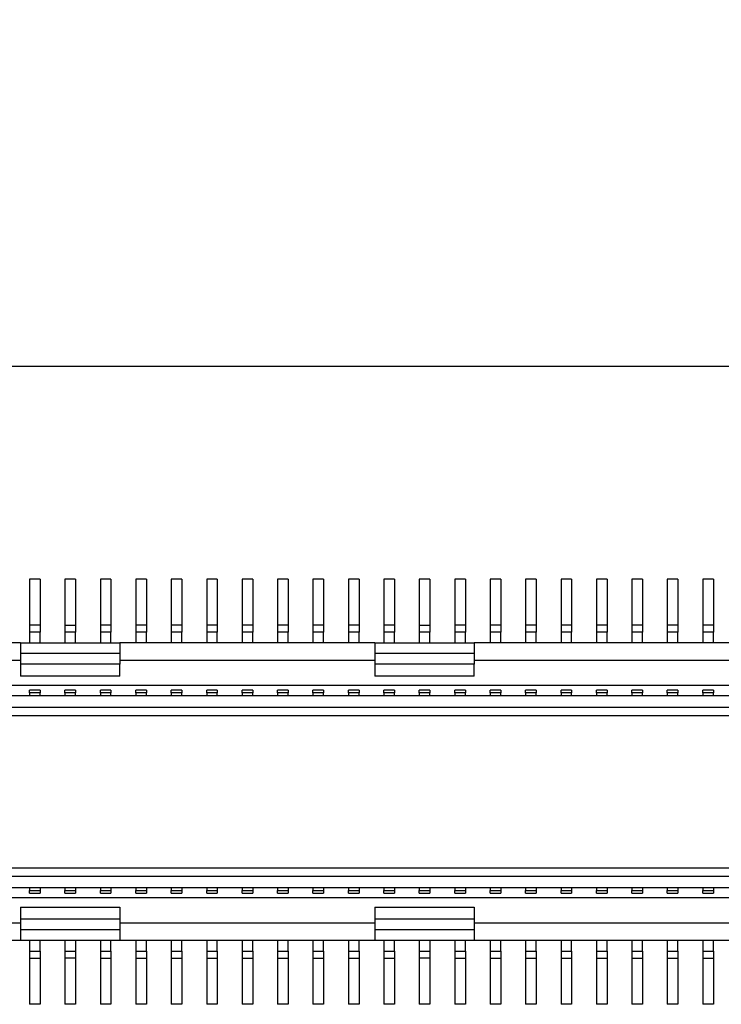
# Model space of a CAD drawing. Extents: x 25 to 408, y 76 to 219.
# Tile 18 of 21: x 332 to 342, y 184 to 198. Entities that reach past the tile are written whole.
import ezdxf

# ---------------------------------------------------------------- set-up
doc = ezdxf.new("R2010")
doc.units = 0
doc.layers.add('尺寸線', color=2, linetype='CONTINUOUS')
doc.layers.add('粗實線', color=7, linetype='CONTINUOUS')
doc.styles.add('SLDTEXTSTYLE0', font='GOTHIC.TTF', dxfattribs={"width": 0.913})
doc.dimstyles.new('SLDDIMSTYLE1', dxfattribs={"dimtxt": 3.5, "dimasz": 3.556, "dimexe": 0, "dimexo": 0.0625, "dimgap": 0.875, "dimtad": 0, "dimtih": 1, "dimtoh": 1, "dimrnd": 1e-09, "dimzin": 12, "dimtxsty": 'SLDTEXTSTYLE0', "dimblk1": 'NONE', "dimblk2": 'NONE', "dimsah": 1, "dimcen": 0.09, "dimazin": 3, "dimtfac": 1, "dimtofl": 0, "dimtmove": 0, "dimatfit": 3, "dimtolj": 1, "dimtzin": 12})

# ---------------------------------------------------------------- blocks, each defined once
blk = doc.blocks.new('_D_24')
at = {"layer": '尺寸線'}
blk.add_line((360.37, 190.426), (360.37, 204.26), dxfattribs=at)
at = {"layer": '尺寸線', "insert": (358.677, 204.26), "char_height": 3.5, "attachment_point": 1, "rotation": 90, "style": 'SLDTEXTSTYLE0'}
blk.add_mtext('80', dxfattribs=at)
blk = doc.blocks.new('_NONE')
blk = doc.blocks.new('_D_25')
at = {"layer": '尺寸線'}
blk.add_line((405.37, 192.426), (405.37, 204.26), dxfattribs=at)
at = {"layer": '尺寸線', "insert": (403.677, 204.26), "char_height": 3.5, "attachment_point": 1, "rotation": 90, "style": 'SLDTEXTSTYLE0'}
blk.add_mtext('125', dxfattribs=at)

msp = doc.modelspace()

# ---------------------------------------------------------------- linework, layer by layer
at = {"layer": '粗實線'}
for p, q in [((403.37, 193.426), (282.37, 193.426)), ((332.545, 190.426), (332.395, 190.426)), ((332.395, 190.426), (332.395, 189.776)), ((332.545, 190.426), (332.545, 189.776)), ((333.045, 190.426), (332.895, 190.426)), ((332.895, 190.426), (332.895, 189.776)), ((333.045, 190.426), (333.045, 189.776)), ((333.545, 190.426), (333.395, 190.426)), ((333.395, 190.426), (333.395, 189.776)), ((333.545, 190.426), (333.545, 189.776)), ((334.045, 190.426), (333.895, 190.426)), ((333.895, 190.426), (333.895, 189.776)), ((334.045, 190.426), (334.045, 189.776)), ((334.545, 190.426), (334.395, 190.426)), ((334.395, 190.426), (334.395, 189.776)), ((334.545, 190.426), (334.545, 189.776)), ((335.045, 190.426), (334.895, 190.426)), ((334.895, 190.426), (334.895, 189.776)), ((335.045, 190.426), (335.045, 189.776)), ((335.545, 190.426), (335.395, 190.426)), ((335.395, 190.426), (335.395, 189.776)), ((335.545, 190.426), (335.545, 189.776)), ((336.045, 190.426), (335.895, 190.426)), ((335.895, 190.426), (335.895, 189.776)), ((336.045, 190.426), (336.045, 189.776)), ((336.545, 190.426), (336.395, 190.426)), ((336.395, 190.426), (336.395, 189.776)), ((336.545, 190.426), (336.545, 189.776)), ((337.045, 190.426), (336.895, 190.426)), ((336.895, 190.426), (336.895, 189.776)), ((337.045, 190.426), (337.045, 189.776)), ((337.545, 190.426), (337.395, 190.426)), ((337.395, 190.426), (337.395, 189.776)), ((337.545, 190.426), (337.545, 189.776)), ((338.045, 190.426), (337.895, 190.426)), ((337.895, 190.426), (337.895, 189.776)), ((338.045, 190.426), (338.045, 189.776)), ((338.545, 190.426), (338.395, 190.426)), ((338.395, 190.426), (338.395, 189.776)), ((338.545, 190.426), (338.545, 189.776)), ((339.045, 190.426), (338.895, 190.426)), ((338.895, 190.426), (338.895, 189.776)), ((339.045, 190.426), (339.045, 189.776)), ((339.545, 190.426), (339.395, 190.426)), ((339.395, 190.426), (339.395, 189.776)), ((339.545, 190.426), (339.545, 189.776)), ((340.045, 190.426), (339.895, 190.426)), ((339.895, 190.426), (339.895, 189.776)), ((340.045, 190.426), (340.045, 189.776)), ((340.545, 190.426), (340.395, 190.426)), ((340.395, 190.426), (340.395, 189.776)), ((340.545, 190.426), (340.545, 189.776)), ((341.045, 190.426), (340.895, 190.426)), ((340.895, 190.426), (340.895, 189.776)), ((341.045, 190.426), (341.045, 189.776)), ((341.545, 190.426), (341.395, 190.426)), ((341.395, 190.426), (341.395, 189.776)), ((341.545, 190.426), (341.545, 189.776)), ((342.045, 190.426), (341.895, 190.426)), ((341.895, 190.426), (341.895, 189.776)), ((342.045, 190.426), (342.045, 189.776)), ((332.395, 189.776), (332.395, 189.676)), ((332.545, 189.776), (332.395, 189.776)), ((332.545, 189.776), (332.545, 189.676)), ((332.895, 189.776), (333.045, 189.776)), ((332.895, 189.776), (332.895, 189.676)), ((333.045, 189.776), (333.045, 189.676)), ((333.395, 189.776), (333.395, 189.676)), ((333.545, 189.776), (333.395, 189.776)), ((333.545, 189.776), (333.545, 189.676)), ((333.895, 189.776), (333.895, 189.676)), ((334.045, 189.776), (333.895, 189.776)), ((334.045, 189.776), (334.045, 189.676)), ((334.395, 189.776), (334.395, 189.676)), ((334.545, 189.776), (334.395, 189.776)), ((334.545, 189.776), (334.545, 189.676)), ((334.895, 189.776), (334.895, 189.676)), ((335.045, 189.776), (334.895, 189.776)), ((335.045, 189.776), (335.045, 189.676)), ((335.395, 189.776), (335.395, 189.676)), ((335.545, 189.776), (335.395, 189.776)), ((335.545, 189.776), (335.545, 189.676)), ((335.895, 189.776), (335.895, 189.676)), ((336.045, 189.776), (335.895, 189.776)), ((336.045, 189.776), (336.045, 189.676)), ((336.395, 189.776), (336.395, 189.676)), ((336.545, 189.776), (336.395, 189.776)), ((336.545, 189.776), (336.545, 189.676)), ((336.895, 189.776), (336.895, 189.676)), ((337.045, 189.776), (336.895, 189.776)), ((337.045, 189.776), (337.045, 189.676)), ((337.395, 189.776), (337.395, 189.676)), ((337.545, 189.776), (337.395, 189.776)), ((337.545, 189.776), (337.545, 189.676)), ((337.895, 189.776), (338.045, 189.776)), ((337.895, 189.776), (337.895, 189.676)), ((338.045, 189.776), (338.045, 189.676)), ((338.395, 189.776), (338.395, 189.676)), ((338.545, 189.776), (338.395, 189.776)), ((338.545, 189.776), (338.545, 189.676)), ((338.895, 189.776), (338.895, 189.676)), ((339.045, 189.776), (338.895, 189.776)), ((339.045, 189.776), (339.045, 189.676)), ((339.395, 189.776), (339.395, 189.676)), ((339.545, 189.776), (339.395, 189.776)), ((339.545, 189.776), (339.545, 189.676)), ((339.895, 189.776), (339.895, 189.676)), ((340.045, 189.776), (339.895, 189.776)), ((340.045, 189.776), (340.045, 189.676)), ((340.395, 189.776), (340.395, 189.676)), ((340.545, 189.776), (340.395, 189.776)), ((340.545, 189.776), (340.545, 189.676)), ((340.895, 189.776), (340.895, 189.676)), ((341.045, 189.776), (340.895, 189.776)), ((341.045, 189.776), (341.045, 189.676)), ((341.395, 189.776), (341.395, 189.676)), ((341.545, 189.776), (341.395, 189.776)), ((341.545, 189.776), (341.545, 189.676)), ((341.895, 189.776), (341.895, 189.676)), ((342.045, 189.776), (341.895, 189.776)), ((342.045, 189.776), (342.045, 189.676)), ((332.545, 189.676), (332.395, 189.676)), ((332.395, 189.676), (332.395, 189.526)), ((332.545, 189.526), (332.545, 189.676)), ((332.895, 189.676), (332.895, 189.526)), ((333.045, 189.676), (332.895, 189.676)), ((333.045, 189.526), (333.045, 189.676)), ((333.545, 189.676), (333.395, 189.676)), ((333.395, 189.676), (333.395, 189.526)), ((333.545, 189.526), (333.545, 189.676)), ((334.045, 189.676), (333.895, 189.676)), ((333.895, 189.676), (333.895, 189.526)), ((334.045, 189.526), (334.045, 189.676)), ((334.545, 189.676), (334.395, 189.676)), ((334.395, 189.676), (334.395, 189.526)), ((334.545, 189.526), (334.545, 189.676)), ((335.045, 189.676), (334.895, 189.676)), ((334.895, 189.676), (334.895, 189.526)), ((335.045, 189.526), (335.045, 189.676)), ((335.395, 189.676), (335.395, 189.526)), ((335.545, 189.676), (335.395, 189.676)), ((335.545, 189.526), (335.545, 189.676)), ((335.895, 189.676), (335.895, 189.526)), ((336.045, 189.676), (335.895, 189.676)), ((336.045, 189.526), (336.045, 189.676)), ((336.545, 189.676), (336.395, 189.676)), ((336.395, 189.676), (336.395, 189.526)), ((336.545, 189.526), (336.545, 189.676)), ((336.895, 189.676), (336.895, 189.526)), ((337.045, 189.676), (336.895, 189.676)), ((337.045, 189.526), (337.045, 189.676)), ((337.545, 189.676), (337.395, 189.676)), ((337.395, 189.676), (337.395, 189.526)), ((337.545, 189.526), (337.545, 189.676)), ((337.895, 189.676), (337.895, 189.526)), ((338.045, 189.676), (337.895, 189.676)), ((338.045, 189.526), (338.045, 189.676)), ((338.395, 189.676), (338.395, 189.526)), ((338.545, 189.676), (338.395, 189.676)), ((338.545, 189.526), (338.545, 189.676)), ((338.895, 189.676), (338.895, 189.526)), ((339.045, 189.676), (338.895, 189.676)), ((339.045, 189.526), (339.045, 189.676)), ((339.395, 189.676), (339.395, 189.526)), ((339.545, 189.676), (339.395, 189.676)), ((339.545, 189.526), (339.545, 189.676)), ((339.895, 189.676), (339.895, 189.526)), ((340.045, 189.676), (339.895, 189.676)), ((340.045, 189.526), (340.045, 189.676)), ((340.395, 189.676), (340.395, 189.526)), ((340.545, 189.676), (340.395, 189.676)), ((340.545, 189.526), (340.545, 189.676)), ((341.045, 189.676), (340.895, 189.676)), ((340.895, 189.676), (340.895, 189.526)), ((341.045, 189.526), (341.045, 189.676)), ((341.545, 189.676), (341.395, 189.676)), ((341.395, 189.676), (341.395, 189.526)), ((341.545, 189.526), (341.545, 189.676)), ((342.045, 189.676), (341.895, 189.676)), ((341.895, 189.676), (341.895, 189.526)), ((342.045, 189.526), (342.045, 189.676)), ((332.27, 189.526), (328.67, 189.526)), ((332.27, 189.526), (332.27, 189.376)), ((332.27, 189.526), (333.67, 189.526)), ((333.67, 189.526), (333.67, 189.376)), ((337.27, 189.526), (333.67, 189.526)), ((337.27, 189.526), (337.27, 189.376)), ((337.27, 189.526), (338.67, 189.526)), ((338.67, 189.526), (338.67, 189.376)), ((342.27, 189.526), (338.67, 189.526)), ((332.27, 189.376), (332.27, 189.226)), ((333.67, 189.376), (332.27, 189.376)), ((333.67, 189.376), (333.67, 189.226)), ((337.27, 189.376), (337.27, 189.226)), ((338.67, 189.376), (337.27, 189.376)), ((338.67, 189.376), (338.67, 189.226)), ((332.27, 189.276), (328.67, 189.276)), ((333.67, 189.226), (332.27, 189.226)), ((332.27, 189.226), (332.27, 189.056)), ((337.27, 189.276), (333.67, 189.276)), ((333.67, 189.056), (333.67, 189.226)), ((338.67, 189.226), (337.27, 189.226)), ((337.27, 189.226), (337.27, 189.056)), ((342.27, 189.276), (338.67, 189.276)), ((338.67, 189.056), (338.67, 189.226)), ((333.67, 189.056), (332.27, 189.056)), ((338.67, 189.056), (337.27, 189.056)), ((353.27, 188.926), (298.17, 188.926)), ((332.545, 188.856), (332.395, 188.856)), ((332.395, 188.822), (332.395, 188.856)), ((332.395, 188.822), (332.395, 188.776)), ((332.545, 188.822), (332.395, 188.822)), ((332.545, 188.856), (332.545, 188.822)), ((332.545, 188.776), (332.545, 188.822)), ((333.045, 188.856), (332.895, 188.856)), ((332.895, 188.822), (332.895, 188.856)), ((332.895, 188.822), (332.895, 188.776)), ((333.045, 188.822), (332.895, 188.822)), ((333.045, 188.856), (333.045, 188.822)), ((333.045, 188.776), (333.045, 188.822)), ((333.545, 188.856), (333.395, 188.856)), ((333.395, 188.822), (333.395, 188.856)), ((333.395, 188.822), (333.395, 188.776)), ((333.545, 188.822), (333.395, 188.822)), ((333.545, 188.856), (333.545, 188.822)), ((333.545, 188.776), (333.545, 188.822)), ((334.045, 188.856), (333.895, 188.856)), ((333.895, 188.822), (333.895, 188.856)), ((333.895, 188.822), (333.895, 188.776)), ((334.045, 188.822), (333.895, 188.822)), ((334.045, 188.856), (334.045, 188.822)), ((334.045, 188.776), (334.045, 188.822)), ((334.545, 188.856), (334.395, 188.856)), ((334.395, 188.822), (334.395, 188.856)), ((334.395, 188.822), (334.395, 188.776)), ((334.545, 188.822), (334.395, 188.822)), ((334.545, 188.856), (334.545, 188.822)), ((334.545, 188.776), (334.545, 188.822)), ((335.045, 188.856), (334.895, 188.856)), ((334.895, 188.822), (334.895, 188.856)), ((334.895, 188.822), (334.895, 188.776)), ((335.045, 188.822), (334.895, 188.822)), ((335.045, 188.856), (335.045, 188.822)), ((335.045, 188.776), (335.045, 188.822)), ((335.545, 188.856), (335.395, 188.856)), ((335.395, 188.822), (335.395, 188.856)), ((335.395, 188.822), (335.395, 188.776)), ((335.545, 188.822), (335.395, 188.822)), ((335.545, 188.856), (335.545, 188.822)), ((335.545, 188.776), (335.545, 188.822)), ((336.045, 188.856), (335.895, 188.856)), ((335.895, 188.822), (335.895, 188.856)), ((335.895, 188.822), (335.895, 188.776)), ((336.045, 188.822), (335.895, 188.822)), ((336.045, 188.856), (336.045, 188.822)), ((336.045, 188.776), (336.045, 188.822)), ((336.545, 188.856), (336.395, 188.856)), ((336.395, 188.822), (336.395, 188.856)), ((336.395, 188.822), (336.395, 188.776)), ((336.545, 188.822), (336.395, 188.822)), ((336.545, 188.856), (336.545, 188.822)), ((336.545, 188.776), (336.545, 188.822)), ((337.045, 188.856), (336.895, 188.856)), ((336.895, 188.822), (336.895, 188.856)), ((336.895, 188.822), (336.895, 188.776)), ((337.045, 188.822), (336.895, 188.822)), ((337.045, 188.856), (337.045, 188.822)), ((337.045, 188.776), (337.045, 188.822)), ((337.545, 188.856), (337.395, 188.856)), ((337.395, 188.822), (337.395, 188.856)), ((337.395, 188.822), (337.395, 188.776)), ((337.545, 188.822), (337.395, 188.822)), ((337.545, 188.856), (337.545, 188.822)), ((337.545, 188.776), (337.545, 188.822)), ((338.045, 188.856), (337.895, 188.856)), ((337.895, 188.822), (337.895, 188.856)), ((337.895, 188.822), (337.895, 188.776)), ((338.045, 188.822), (337.895, 188.822)), ((338.045, 188.856), (338.045, 188.822)), ((338.045, 188.776), (338.045, 188.822)), ((338.545, 188.856), (338.395, 188.856)), ((338.395, 188.822), (338.395, 188.856)), ((338.395, 188.822), (338.395, 188.776)), ((338.545, 188.822), (338.395, 188.822)), ((338.545, 188.856), (338.545, 188.822)), ((338.545, 188.776), (338.545, 188.822)), ((339.045, 188.856), (338.895, 188.856)), ((338.895, 188.822), (338.895, 188.856)), ((338.895, 188.822), (338.895, 188.776)), ((339.045, 188.822), (338.895, 188.822)), ((339.045, 188.856), (339.045, 188.822)), ((339.045, 188.776), (339.045, 188.822)), ((339.545, 188.856), (339.395, 188.856)), ((339.395, 188.822), (339.395, 188.856)), ((339.395, 188.822), (339.395, 188.776)), ((339.545, 188.822), (339.395, 188.822)), ((339.545, 188.856), (339.545, 188.822)), ((339.545, 188.776), (339.545, 188.822)), ((340.045, 188.856), (339.895, 188.856)), ((339.895, 188.822), (339.895, 188.856)), ((339.895, 188.822), (339.895, 188.776)), ((340.045, 188.822), (339.895, 188.822)), ((340.045, 188.856), (340.045, 188.822)), ((340.045, 188.776), (340.045, 188.822)), ((340.545, 188.856), (340.395, 188.856)), ((340.395, 188.822), (340.395, 188.856)), ((340.395, 188.822), (340.395, 188.776)), ((340.545, 188.822), (340.395, 188.822)), ((340.545, 188.856), (340.545, 188.822)), ((340.545, 188.776), (340.545, 188.822)), ((341.045, 188.856), (340.895, 188.856)), ((340.895, 188.822), (340.895, 188.856)), ((340.895, 188.822), (340.895, 188.776)), ((341.045, 188.822), (340.895, 188.822)), ((341.045, 188.856), (341.045, 188.822)), ((341.045, 188.776), (341.045, 188.822)), ((341.545, 188.856), (341.395, 188.856)), ((341.395, 188.822), (341.395, 188.856)), ((341.395, 188.822), (341.395, 188.776)), ((341.545, 188.822), (341.395, 188.822)), ((341.545, 188.856), (341.545, 188.822)), ((341.545, 188.776), (341.545, 188.822)), ((342.045, 188.856), (341.895, 188.856)), ((341.895, 188.822), (341.895, 188.856)), ((341.895, 188.822), (341.895, 188.776)), ((342.045, 188.822), (341.895, 188.822)), ((342.045, 188.856), (342.045, 188.822)), ((342.045, 188.776), (342.045, 188.822)), ((354.27, 188.776), (297.17, 188.776)), ((297.17, 188.616), (354.27, 188.616)), ((297.37, 188.501), (354.07, 188.501)), ((298.27, 186.35), (353.17, 186.35)), ((298.07, 186.236), (353.37, 186.236)), ((298.07, 186.076), (353.37, 186.076)), ((332.395, 186.076), (332.395, 186.03)), ((332.395, 186.03), (332.545, 186.03)), ((332.395, 185.996), (332.395, 186.03)), ((332.545, 186.076), (332.545, 186.03)), ((332.545, 186.03), (332.545, 185.996)), ((332.895, 186.076), (332.895, 186.03)), ((332.895, 186.03), (333.045, 186.03)), ((332.895, 185.996), (332.895, 186.03)), ((333.045, 186.076), (333.045, 186.03)), ((333.045, 186.03), (333.045, 185.996)), ((333.395, 186.076), (333.395, 186.03)), ((333.395, 186.03), (333.545, 186.03)), ((333.395, 185.996), (333.395, 186.03)), ((333.545, 186.076), (333.545, 186.03)), ((333.545, 186.03), (333.545, 185.996)), ((333.895, 186.076), (333.895, 186.03)), ((333.895, 186.03), (334.045, 186.03)), ((333.895, 185.996), (333.895, 186.03)), ((334.045, 186.076), (334.045, 186.03)), ((334.045, 186.03), (334.045, 185.996)), ((334.395, 186.076), (334.395, 186.03)), ((334.395, 186.03), (334.545, 186.03)), ((334.395, 185.996), (334.395, 186.03)), ((334.545, 186.076), (334.545, 186.03)), ((334.545, 186.03), (334.545, 185.996)), ((334.895, 186.076), (334.895, 186.03)), ((334.895, 186.03), (335.045, 186.03)), ((334.895, 185.996), (334.895, 186.03)), ((335.045, 186.076), (335.045, 186.03)), ((335.045, 186.03), (335.045, 185.996)), ((335.395, 186.076), (335.395, 186.03)), ((335.395, 186.03), (335.545, 186.03)), ((335.395, 185.996), (335.395, 186.03)), ((335.545, 186.076), (335.545, 186.03)), ((335.545, 186.03), (335.545, 185.996)), ((335.895, 186.076), (335.895, 186.03)), ((335.895, 186.03), (336.045, 186.03)), ((335.895, 185.996), (335.895, 186.03)), ((336.045, 186.076), (336.045, 186.03)), ((336.045, 186.03), (336.045, 185.996)), ((336.395, 186.076), (336.395, 186.03)), ((336.395, 186.03), (336.545, 186.03)), ((336.395, 185.996), (336.395, 186.03)), ((336.545, 186.076), (336.545, 186.03)), ((336.545, 186.03), (336.545, 185.996)), ((336.895, 186.076), (336.895, 186.03)), ((336.895, 186.03), (337.045, 186.03)), ((336.895, 185.996), (336.895, 186.03)), ((337.045, 186.076), (337.045, 186.03)), ((337.045, 186.03), (337.045, 185.996)), ((337.395, 186.076), (337.395, 186.03)), ((337.395, 186.03), (337.545, 186.03)), ((337.395, 185.996), (337.395, 186.03)), ((337.545, 186.076), (337.545, 186.03)), ((337.545, 186.03), (337.545, 185.996)), ((337.895, 186.076), (337.895, 186.03)), ((337.895, 186.03), (338.045, 186.03)), ((337.895, 185.996), (337.895, 186.03)), ((338.045, 186.076), (338.045, 186.03)), ((338.045, 186.03), (338.045, 185.996)), ((338.395, 186.076), (338.395, 186.03)), ((338.395, 186.03), (338.545, 186.03)), ((338.395, 185.996), (338.395, 186.03)), ((338.545, 186.076), (338.545, 186.03)), ((338.545, 186.03), (338.545, 185.996)), ((338.895, 186.076), (338.895, 186.03)), ((338.895, 186.03), (339.045, 186.03)), ((338.895, 185.996), (338.895, 186.03)), ((339.045, 186.076), (339.045, 186.03)), ((339.045, 186.03), (339.045, 185.996)), ((339.395, 186.076), (339.395, 186.03)), ((339.395, 186.03), (339.545, 186.03)), ((339.395, 185.996), (339.395, 186.03)), ((339.545, 186.076), (339.545, 186.03)), ((339.545, 186.03), (339.545, 185.996)), ((339.895, 186.076), (339.895, 186.03)), ((339.895, 186.03), (340.045, 186.03)), ((339.895, 185.996), (339.895, 186.03)), ((340.045, 186.076), (340.045, 186.03)), ((340.045, 186.03), (340.045, 185.996)), ((340.395, 186.076), (340.395, 186.03)), ((340.395, 186.03), (340.545, 186.03)), ((340.395, 185.996), (340.395, 186.03)), ((340.545, 186.076), (340.545, 186.03)), ((340.545, 186.03), (340.545, 185.996)), ((340.895, 186.076), (340.895, 186.03)), ((340.895, 186.03), (341.045, 186.03)), ((340.895, 185.996), (340.895, 186.03)), ((341.045, 186.076), (341.045, 186.03)), ((341.045, 186.03), (341.045, 185.996)), ((341.395, 186.076), (341.395, 186.03)), ((341.395, 186.03), (341.545, 186.03)), ((341.395, 185.996), (341.395, 186.03)), ((341.545, 186.076), (341.545, 186.03)), ((341.545, 186.03), (341.545, 185.996)), ((341.895, 186.076), (341.895, 186.03)), ((341.895, 186.03), (342.045, 186.03)), ((341.895, 185.996), (341.895, 186.03)), ((342.045, 186.076), (342.045, 186.03)), ((342.045, 186.03), (342.045, 185.996)), ((353.27, 185.926), (298.17, 185.926)), ((332.395, 185.996), (332.545, 185.996)), ((332.895, 185.996), (333.045, 185.996)), ((333.395, 185.996), (333.545, 185.996)), ((333.895, 185.996), (334.045, 185.996)), ((334.395, 185.996), (334.545, 185.996)), ((334.895, 185.996), (335.045, 185.996)), ((335.395, 185.996), (335.545, 185.996)), ((335.895, 185.996), (336.045, 185.996)), ((336.395, 185.996), (336.545, 185.996)), ((336.895, 185.996), (337.045, 185.996)), ((337.395, 185.996), (337.545, 185.996)), ((337.895, 185.996), (338.045, 185.996)), ((338.395, 185.996), (338.545, 185.996)), ((338.895, 185.996), (339.045, 185.996)), ((339.395, 185.996), (339.545, 185.996)), ((339.895, 185.996), (340.045, 185.996)), ((340.395, 185.996), (340.545, 185.996)), ((340.895, 185.996), (341.045, 185.996)), ((341.395, 185.996), (341.545, 185.996)), ((341.895, 185.996), (342.045, 185.996)), ((332.27, 185.796), (333.67, 185.796)), ((332.27, 185.796), (332.27, 185.626)), ((333.67, 185.796), (333.67, 185.626)), ((337.27, 185.796), (338.67, 185.796)), ((337.27, 185.796), (337.27, 185.626)), ((338.67, 185.796), (338.67, 185.626)), ((332.27, 185.626), (332.27, 185.476)), ((333.67, 185.626), (332.27, 185.626)), ((333.67, 185.626), (333.67, 185.476)), ((337.27, 185.626), (337.27, 185.476)), ((338.67, 185.626), (337.27, 185.626)), ((338.67, 185.626), (338.67, 185.476)), ((328.67, 185.576), (332.27, 185.576)), ((333.67, 185.476), (332.27, 185.476)), ((332.27, 185.476), (332.27, 185.326)), ((333.67, 185.576), (337.27, 185.576)), ((333.67, 185.476), (333.67, 185.326)), ((337.27, 185.476), (337.27, 185.326)), ((338.67, 185.476), (337.27, 185.476)), ((338.67, 185.576), (342.27, 185.576)), ((338.67, 185.476), (338.67, 185.326)), ((332.27, 185.326), (328.67, 185.326)), ((333.67, 185.326), (332.27, 185.326)), ((332.395, 185.326), (332.395, 185.176)), ((332.545, 185.176), (332.545, 185.326)), ((332.895, 185.326), (332.895, 185.176)), ((333.045, 185.326), (333.045, 185.176)), ((333.395, 185.326), (333.395, 185.176)), ((333.545, 185.176), (333.545, 185.326)), ((337.27, 185.326), (333.67, 185.326)), ((333.895, 185.326), (333.895, 185.176)), ((334.045, 185.176), (334.045, 185.326)), ((334.395, 185.326), (334.395, 185.176)), ((334.545, 185.176), (334.545, 185.326)), ((334.895, 185.326), (334.895, 185.176)), ((335.045, 185.176), (335.045, 185.326)), ((335.395, 185.326), (335.395, 185.176)), ((335.545, 185.176), (335.545, 185.326)), ((335.895, 185.326), (335.895, 185.176)), ((336.045, 185.176), (336.045, 185.326)), ((336.395, 185.326), (336.395, 185.176)), ((336.545, 185.176), (336.545, 185.326)), ((336.895, 185.326), (336.895, 185.176)), ((337.045, 185.176), (337.045, 185.326)), ((338.67, 185.326), (337.27, 185.326)), ((337.395, 185.326), (337.395, 185.176)), ((337.545, 185.176), (337.545, 185.326)), ((337.895, 185.326), (337.895, 185.176)), ((338.045, 185.326), (338.045, 185.176)), ((338.395, 185.326), (338.395, 185.176)), ((338.545, 185.176), (338.545, 185.326)), ((342.27, 185.326), (338.67, 185.326)), ((338.895, 185.326), (338.895, 185.176)), ((339.045, 185.176), (339.045, 185.326)), ((339.395, 185.326), (339.395, 185.176)), ((339.545, 185.176), (339.545, 185.326)), ((339.895, 185.326), (339.895, 185.176)), ((340.045, 185.176), (340.045, 185.326)), ((340.395, 185.326), (340.395, 185.176)), ((340.545, 185.176), (340.545, 185.326)), ((340.895, 185.326), (340.895, 185.176)), ((341.045, 185.176), (341.045, 185.326)), ((341.395, 185.326), (341.395, 185.176)), ((341.545, 185.176), (341.545, 185.326)), ((341.895, 185.326), (341.895, 185.176)), ((342.045, 185.176), (342.045, 185.326)), ((332.395, 185.176), (332.545, 185.176)), ((332.395, 185.176), (332.395, 185.076)), ((332.395, 185.076), (332.545, 185.076)), ((332.395, 185.076), (332.395, 184.426)), ((332.545, 185.176), (332.545, 185.076)), ((332.545, 185.076), (332.545, 184.426)), ((332.895, 185.176), (333.045, 185.176)), ((332.895, 185.176), (332.895, 185.076)), ((333.045, 185.076), (332.895, 185.076)), ((332.895, 185.076), (332.895, 184.426)), ((333.045, 185.176), (333.045, 185.076)), ((333.045, 185.076), (333.045, 184.426)), ((333.395, 185.176), (333.545, 185.176)), ((333.395, 185.176), (333.395, 185.076)), ((333.395, 185.076), (333.545, 185.076)), ((333.395, 185.076), (333.395, 184.426)), ((333.545, 185.176), (333.545, 185.076)), ((333.545, 185.076), (333.545, 184.426)), ((333.895, 185.176), (334.045, 185.176)), ((333.895, 185.176), (333.895, 185.076)), ((333.895, 185.076), (334.045, 185.076)), ((333.895, 185.076), (333.895, 184.426)), ((334.045, 185.176), (334.045, 185.076)), ((334.045, 185.076), (334.045, 184.426)), ((334.395, 185.176), (334.545, 185.176)), ((334.395, 185.176), (334.395, 185.076)), ((334.395, 185.076), (334.545, 185.076)), ((334.395, 185.076), (334.395, 184.426)), ((334.545, 185.176), (334.545, 185.076)), ((334.545, 185.076), (334.545, 184.426)), ((334.895, 185.176), (334.895, 185.076)), ((334.895, 185.176), (335.045, 185.176)), ((334.895, 185.076), (335.045, 185.076)), ((334.895, 185.076), (334.895, 184.426)), ((335.045, 185.176), (335.045, 185.076)), ((335.045, 185.076), (335.045, 184.426)), ((335.395, 185.176), (335.395, 185.076)), ((335.395, 185.176), (335.545, 185.176)), ((335.395, 185.076), (335.545, 185.076)), ((335.395, 185.076), (335.395, 184.426)), ((335.545, 185.176), (335.545, 185.076)), ((335.545, 185.076), (335.545, 184.426)), ((335.895, 185.176), (336.045, 185.176)), ((335.895, 185.176), (335.895, 185.076)), ((335.895, 185.076), (336.045, 185.076)), ((335.895, 185.076), (335.895, 184.426)), ((336.045, 185.176), (336.045, 185.076)), ((336.045, 185.076), (336.045, 184.426)), ((336.395, 185.176), (336.545, 185.176)), ((336.395, 185.176), (336.395, 185.076)), ((336.395, 185.076), (336.545, 185.076)), ((336.395, 185.076), (336.395, 184.426)), ((336.545, 185.176), (336.545, 185.076)), ((336.545, 185.076), (336.545, 184.426)), ((336.895, 185.176), (337.045, 185.176)), ((336.895, 185.176), (336.895, 185.076)), ((336.895, 185.076), (337.045, 185.076)), ((336.895, 185.076), (336.895, 184.426)), ((337.045, 185.176), (337.045, 185.076)), ((337.045, 185.076), (337.045, 184.426)), ((337.395, 185.176), (337.395, 185.076)), ((337.395, 185.176), (337.545, 185.176)), ((337.395, 185.076), (337.545, 185.076)), ((337.395, 185.076), (337.395, 184.426)), ((337.545, 185.176), (337.545, 185.076)), ((337.545, 185.076), (337.545, 184.426)), ((337.895, 185.176), (338.045, 185.176)), ((337.895, 185.176), (337.895, 185.076)), ((338.045, 185.076), (337.895, 185.076)), ((337.895, 185.076), (337.895, 184.426)), ((338.045, 185.176), (338.045, 185.076)), ((338.045, 185.076), (338.045, 184.426)), ((338.395, 185.176), (338.395, 185.076)), ((338.395, 185.176), (338.545, 185.176)), ((338.395, 185.076), (338.545, 185.076)), ((338.395, 185.076), (338.395, 184.426)), ((338.545, 185.176), (338.545, 185.076)), ((338.545, 185.076), (338.545, 184.426)), ((338.895, 185.176), (339.045, 185.176)), ((338.895, 185.176), (338.895, 185.076)), ((338.895, 185.076), (339.045, 185.076)), ((338.895, 185.076), (338.895, 184.426)), ((339.045, 185.176), (339.045, 185.076)), ((339.045, 185.076), (339.045, 184.426)), ((339.395, 185.176), (339.545, 185.176)), ((339.395, 185.176), (339.395, 185.076)), ((339.395, 185.076), (339.545, 185.076)), ((339.395, 185.076), (339.395, 184.426)), ((339.545, 185.176), (339.545, 185.076)), ((339.545, 185.076), (339.545, 184.426)), ((339.895, 185.176), (340.045, 185.176)), ((339.895, 185.176), (339.895, 185.076)), ((339.895, 185.076), (340.045, 185.076)), ((339.895, 185.076), (339.895, 184.426)), ((340.045, 185.176), (340.045, 185.076)), ((340.045, 185.076), (340.045, 184.426)), ((340.395, 185.176), (340.545, 185.176)), ((340.395, 185.176), (340.395, 185.076)), ((340.395, 185.076), (340.545, 185.076)), ((340.395, 185.076), (340.395, 184.426)), ((340.545, 185.176), (340.545, 185.076)), ((340.545, 185.076), (340.545, 184.426)), ((340.895, 185.176), (340.895, 185.076)), ((340.895, 185.176), (341.045, 185.176)), ((340.895, 185.076), (341.045, 185.076)), ((340.895, 185.076), (340.895, 184.426)), ((341.045, 185.176), (341.045, 185.076)), ((341.045, 185.076), (341.045, 184.426)), ((341.395, 185.176), (341.545, 185.176)), ((341.395, 185.176), (341.395, 185.076)), ((341.395, 185.076), (341.545, 185.076)), ((341.395, 185.076), (341.395, 184.426)), ((341.545, 185.176), (341.545, 185.076)), ((341.545, 185.076), (341.545, 184.426)), ((341.895, 185.176), (341.895, 185.076)), ((341.895, 185.176), (342.045, 185.176)), ((341.895, 185.076), (342.045, 185.076)), ((341.895, 185.076), (341.895, 184.426)), ((342.045, 185.176), (342.045, 185.076)), ((342.045, 185.076), (342.045, 184.426)), ((332.545, 184.426), (332.395, 184.426)), ((333.045, 184.426), (332.895, 184.426)), ((333.545, 184.426), (333.395, 184.426)), ((334.045, 184.426), (333.895, 184.426)), ((334.545, 184.426), (334.395, 184.426)), ((335.045, 184.426), (334.895, 184.426)), ((335.545, 184.426), (335.395, 184.426)), ((336.045, 184.426), (335.895, 184.426)), ((336.545, 184.426), (336.395, 184.426)), ((337.045, 184.426), (336.895, 184.426)), ((337.545, 184.426), (337.395, 184.426)), ((338.045, 184.426), (337.895, 184.426)), ((338.545, 184.426), (338.395, 184.426)), ((339.045, 184.426), (338.895, 184.426)), ((339.545, 184.426), (339.395, 184.426)), ((340.045, 184.426), (339.895, 184.426)), ((340.545, 184.426), (340.395, 184.426)), ((341.045, 184.426), (340.895, 184.426)), ((341.545, 184.426), (341.395, 184.426)), ((342.045, 184.426), (341.895, 184.426))]:
    msp.add_line(p, q, dxfattribs=at)

# ---------------------------------------------------------------- dimensions: what is measured, and where the dimension line sits
at = {"layer": '尺寸線'}
for feature_location, offset, picture, middle in [((405.37, 191.426), (0, 12.834), '_D_25', (405.37, 208.139)), ((360.37, 189.426), (0, 14.834), '_D_24', (360.37, 206.846))]:
    dim = msp.add_ordinate_dim(feature_location=feature_location, offset=offset, dtype=1, origin=(280.37, 191.426), dimstyle='SLDDIMSTYLE1', dxfattribs=at)
    dim.commit()
    dim.dimension.update_dxf_attribs({"geometry": picture, "text_midpoint": middle})

doc.saveas('drawing.dxf')
